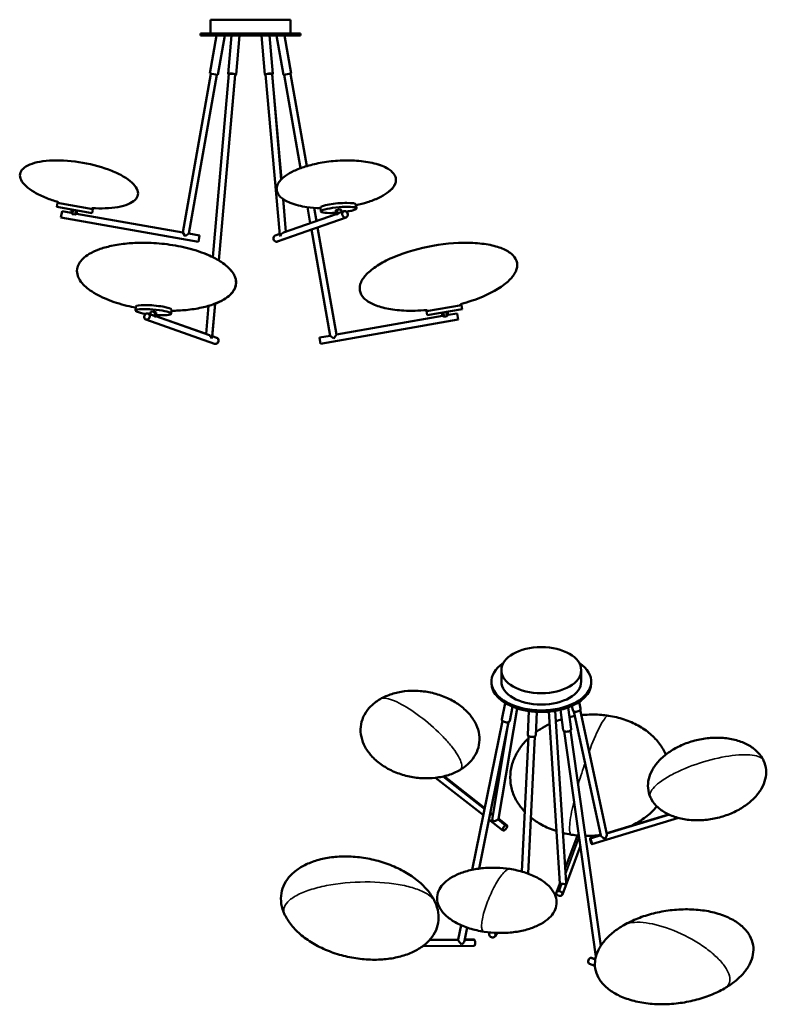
# Model space of a CAD drawing. Header units: millimetres. Extents: x 224 to 3810, y 116 to 2729.
# Tile 2 of 2: x 1938 to 3810, y 262 to 2729. Entities that reach past the tile are written whole.
import ezdxf

# ---------------------------------------------------------------- set-up
doc = ezdxf.new("R2010")
doc.units = ezdxf.units.MM
doc.header["$LTSCALE"] = 10
doc.layers.add('Visibile (ISO)', color=7, linetype='Continuous', lineweight=50)
doc.layers.add('Visibile sottile (ISO)', color=7, linetype='Continuous', lineweight=35)

msp = doc.modelspace()

# ---------------------------------------------------------------- linework, layer by layer
at = {"layer": 'Visibile (ISO)'}
for p, q in [((2616.934, 2728.941), (2416.934, 2728.941)), ((2416.934, 2693.941), (2416.934, 2728.941)), ((2616.934, 2693.941), (2616.934, 2728.941)), ((2641.934, 2693.941), (2391.934, 2693.941)), ((2391.934, 2693.941), (2391.934, 2688.941)), ((2641.934, 2693.941), (2641.934, 2688.941)), ((2391.934, 2688.941), (2641.934, 2688.941)), ((2431.879, 2688.941), (2415.127, 2593.933)), ((2452.188, 2688.941), (2434.823, 2590.46)), ((2469.258, 2688.941), (2460.806, 2593.075)), ((2489.336, 2688.941), (2480.729, 2591.319)), ((2489.509, 2688.941), (2480.902, 2591.319)), ((2544.258, 2688.941), (2552.865, 2591.319)), ((2564.336, 2688.941), (2572.788, 2593.075)), ((2564.509, 2688.941), (2572.961, 2593.075)), ((2581.879, 2688.941), (2599.244, 2590.46)), ((2602.188, 2688.941), (2618.94, 2593.933)), ((2417.097, 2593.586), (2346.943, 2195.724)), ((2432.854, 2590.808), (2362.7, 2192.945)), ((2415.127, 2593.933), (2434.823, 2590.46)), ((2462.799, 2592.899), (2422.332, 2133.904)), ((2478.737, 2591.494), (2437.657, 2125.538)), ((2554.857, 2591.494), (2590.278, 2189.738)), ((2570.796, 2592.899), (2594.073, 2328.87)), ((2571.048, 2592.001), (2594.232, 2329.031)), ((2599.244, 2590.46), (2618.94, 2593.933)), ((2601.214, 2590.808), (2642.46, 2356.891)), ((2616.971, 2593.586), (2657.806, 2362.001)), ((2478.831, 2590.595), (2437.821, 2125.438)), ((2035.509, 2269.423), (2035.747, 2270.774)), ((2598.414, 2279.633), (2605.662, 2197.43)), ((2598.599, 2279.503), (2605.829, 2197.489)), ((2033.293, 2269.814), (2031.557, 2259.966)), ((2031.557, 2259.966), (2119.697, 2244.424)), ((2121.434, 2254.272), (2033.293, 2269.814)), ((2044.607, 2249.034), (2041.828, 2233.277)), ((2067.257, 2245.04), (2044.607, 2249.034)), ((2068.733, 2253.411), (2067.257, 2245.04)), ((2072.076, 2252.821), (2070.13, 2241.783)), ((2077.231, 2240.531), (2079.178, 2251.569)), ((2082.521, 2250.98), (2081.045, 2242.609)), ((2119.218, 2254.663), (2119.456, 2256.014)), ((2121.434, 2254.272), (2119.697, 2244.424)), ((2659.702, 2259.103), (2666.777, 2218.982)), ((2676.279, 2257.234), (2682.072, 2224.377)), ((2692.055, 2258.113), (2692.923, 2248.265)), ((2734.08, 2252.821), (2730.529, 2251.569)), ((2730.529, 2251.569), (2731.502, 2240.531)), ((2735.053, 2241.783), (2734.08, 2252.821)), ((2739.527, 2244.638), (2751.045, 2248.7)), ((2744.472, 2252.821), (2745.023, 2246.576)), ((2781.209, 2265.973), (2782.078, 2256.125)), ((2781.542, 2264.169), (2782.251, 2256.125)), ((2041.828, 2233.277), (2386.511, 2172.5)), ((2070.13, 2241.783), (2077.231, 2240.531)), ((2346.943, 2195.724), (2081.045, 2242.609)), ((2584.024, 2172.834), (2756.366, 2233.611)), ((2599.71, 2195.331), (2731.393, 2241.77)), ((2684.899, 2208.347), (2756.539, 2233.611)), ((2731.502, 2240.531), (2735.053, 2241.783)), ((2584.198, 2172.834), (2669.603, 2202.952)), ((2669.593, 2203.01), (2716.516, 1936.895)), ((2684.889, 2208.404), (2732.273, 1939.674)), ((2346.943, 2195.724), (2353.432, 2186.456)), ((2353.432, 2186.456), (2362.7, 2192.945)), ((2389.29, 2188.257), (2362.7, 2192.945)), ((2389.29, 2188.257), (2386.511, 2172.5)), ((2578.703, 2187.923), (2590.084, 2191.936)), ((2229.811, 2009.923), (2228.942, 2000.075)), ((2318.965, 2002.063), (2318.097, 1992.215)), ((2318.921, 1999.602), (2318.27, 1992.215)), ((2411.562, 2011.747), (2405.359, 1941.38)), ((2428.114, 2017.303), (2420.742, 1933.688)), ((2428.294, 2017.372), (2421.109, 1935.886)), ((3045.923, 2013.764), (2957.782, 1998.222)), ((2959.519, 1988.374), (3047.659, 2003.916)), ((2959.998, 1998.613), (2959.667, 2000.49)), ((3043.707, 2013.373), (3043.376, 2015.25)), ((3045.923, 2013.764), (3047.659, 2003.916)), ((2426.996, 1916.784), (2254.654, 1977.561)), ((2271.493, 1988.588), (2259.975, 1992.65)), ((2265.997, 1990.526), (2266.548, 1996.771)), ((2276.94, 1996.771), (2275.967, 1985.733)), ((2275.967, 1985.733), (2279.518, 1984.481)), ((2280.491, 1995.519), (2276.94, 1996.771)), ((2279.518, 1984.481), (2280.491, 1995.519)), ((2411.31, 1939.281), (2279.627, 1985.72)), ((2405.364, 1941.439), (2279.632, 1985.779)), ((2280.081, 1988.898), (2279.8, 1985.72)), ((3037.388, 1977.227), (2692.705, 1916.45)), ((2732.273, 1939.674), (2998.171, 1986.559)), ((2957.782, 1998.222), (2959.519, 1988.374)), ((2996.695, 1994.93), (2998.171, 1986.559)), ((3000.038, 1995.519), (3001.985, 1984.481)), ((3001.985, 1984.481), (3009.086, 1985.733)), ((3009.086, 1985.733), (3007.14, 1996.771)), ((3010.483, 1997.361), (3011.959, 1988.99)), ((3011.959, 1988.99), (3034.609, 1992.984)), ((3037.388, 1977.227), (3034.609, 1992.984)), ((2432.317, 1931.873), (2420.936, 1935.886)), ((2432.49, 1931.873), (2420.941, 1935.946)), ((2689.926, 1932.207), (2716.516, 1936.895)), ((2692.705, 1916.45), (2689.926, 1932.207)), ((2716.516, 1936.895), (2725.784, 1930.406)), ((2725.784, 1930.406), (2732.273, 1939.674)), ((3145.775, 1070.333), (3145.775, 1098.911)), ((3345.775, 1070.333), (3345.775, 1098.911)), ((3120.775, 1070.333), (3120.775, 1066.251)), ((3370.775, 1070.333), (3370.775, 1066.251)), ((3155.211, 1016.508), (3146.929, 975.525)), ((3340.875, 1019.414), (3344.402, 1003.052)), ((3185.291, 1003.093), (3138.886, 725.997)), ((3173.748, 1007.268), (3166.533, 971.563)), ((3214.875, 996.322), (3211.89, 936.489)), ((3234.802, 994.361), (3231.866, 935.493)), ((3264.488, 994.895), (3291.835, 564.545)), ((3280.392, 996.905), (3307.803, 565.56)), ((3293.754, 999.61), (3300.968, 948.205)), ((3313.13, 1005.455), (3320.773, 950.985)), ((3322.592, 1009.317), (3324.851, 998.838)), ((3327.571, 995.709), (3394.582, 684.832)), ((3343.212, 999.08), (3410.223, 688.203)), ((3148.257, 972), (3072.825, 598.712)), ((3163.94, 968.831), (3089.735, 601.615)), ((3160.376, 951.193), (3123.106, 728.64)), ((3303.339, 945.7), (3382.556, 381.199)), ((3319.183, 947.924), (3394.905, 408.329)), ((3213.759, 933.803), (3196.815, 594.142)), ((3229.739, 933.006), (3212.579, 589.015)), ((3100.529, 735.81), (2980.942, 829.202)), ((3104.072, 753.344), (3002.047, 833.021)), ((3124.563, 737.342), (3118.171, 742.334)), ((3149.682, 697.424), (3114.627, 724.8)), ((3159.53, 710.035), (3138.909, 726.138)), ((3372.763, 662.582), (3589.659, 728.464)), ((3409.721, 690.53), (3564.559, 737.562)), ((3305.511, 601.622), (3336.174, 684.748)), ((3368.113, 677.891), (3394.359, 685.864)), ((3298.511, 536.412), (3343.615, 658.689)), ((3283.5, 541.95), (3291.835, 564.547)), ((3044.76, 459.832), (3037.424, 423.526)), ((3059.884, 453.896), (3053.107, 420.357)), ((3037.463, 423.72), (2966.514, 423.319)), ((3077.264, 423.945), (3053.805, 423.812)), ((3116.879, 441.654), (3116.29, 440.712)), ((3135.005, 440.459), (3129.854, 432.226)), ((3077.355, 407.945), (2948.766, 407.218)), ((3371.812, 378.209), (3381.133, 374.725)), ((3366.21, 363.221), (3380.189, 357.997))]:
    msp.add_line(p, q, dxfattribs=at)
for centre, start, end in [((2034.763, 2270.948), 350, 73.680437), ((2120.441, 2255.84), 86.319561, 170), ((2958.682, 2000.316), 10, 94.961706), ((3044.361, 2015.424), 105.038258, 190)]:
    msp.add_arc(centre, 1, start, end, dxfattribs=at)
for centre, major_axis, ratio, start_param, end_param in [((2470.768, 2592.197), (9.961, -0.878), 0.15038373, 5.6396842, 10.06827907), ((2470.768, 2592.197), (-7.969, 0.703), 0.15038373, 3.14159263, 6.2831853), ((2470.941, 2592.197), (9.961, -0.878), 0.15038373, 5.61145568, 6.28318531), ((2562.826, 2592.197), (9.961, 0.878), 0.15038373, 5.6396842, 10.06827907), ((2562.826, 2592.197), (-7.969, -0.703), 0.15038373, 3.14159266, 6.28318531), ((2563, 2592.197), (9.961, 0.878), 0.15038373, 5.61145567, 6.28318531), ((2736.632, 2262.043), (-44.577, -3.93), 0.15038373, 3.14159265, 6.28318531), ((2737.5, 2252.195), (44.577, 3.93), 0.15038373, 5.14862133, 10.83851398), ((2737.5, 2252.195), (6.973, 0.615), 0.15038373, 0.01084659, 2.07024019), ((2753.705, 2241.155), (-2.661, 7.545), 0.85286853, 5.99102456, 9.13261722), ((2753.705, 2241.155), (2.661, -7.545), 0.85286853, 5.99102456, 9.13261722), ((2753.878, 2241.155), (2.661, -7.545), 0.85286853, 0, 2.27748048), ((2737.674, 2252.195), (-44.577, -3.93), 0.15038373, 2.00352425, 2.61133972), ((2737.674, 2252.195), (44.577, 3.93), 0.15038373, 5.75293237, 6.28318531), ((2737.674, 2252.195), (-44.577, -3.93), 0.15038373, 1.03830875, 1.4098312), ((2581.364, 2180.378), (-2.661, 7.545), 0.85286853, 0, 2.84943191), ((2581.364, 2180.378), (2.661, -7.545), 0.85286853, 5.99102456, 6.28318531), ((2581.537, 2180.378), (2.661, -7.545), 0.85286853, 5.97852424, 5.99102456), ((2581.537, 2180.378), (2.661, -7.545), 0.85286853, 5.99102456, 6.40326203), ((2598.598, 2186.456), (-7.925, 5.101), 0.50613835, 0.37419133, 0.90444426), ((2598.598, 2186.456), (-5.553, -8.626), 0.61008544, 3.80794472, 5.0865803), ((2273.52, 1996.145), (44.577, -3.93), 0.15038373, 4.86944929, 10.55934194), ((2274.388, 2005.993), (-44.577, 3.93), 0.15038373, 3.14159263, 6.28318531), ((2257.315, 1985.105), (2.661, 7.545), 0.85286853, 0.29216074, 3.4337534), ((2257.315, 1985.105), (-2.661, -7.545), 0.85286853, 0.29216074, 3.4337534), ((2273.52, 1996.145), (-6.973, 0.615), 0.15038373, 4.21294511, 6.27233871), ((2273.693, 1996.145), (44.577, -3.93), 0.15038373, 5.24040727, 6.28318531), ((2412.422, 1930.406), (5.553, -8.626), 0.61008544, 1.196605, 2.47524058), ((2412.422, 1930.406), (-7.925, -5.101), 0.50613835, 2.2371484, 2.76740133), ((2429.656, 1924.328), (-2.661, -7.545), 0.85286853, 0.29216074, 3.14159265), ((2429.829, 1924.328), (2.661, 7.545), 0.85286853, 3.4337534, 6.40326204), ((2429.656, 1924.328), (-2.661, -7.545), 0.85286853, 0, 0.29216074), ((2429.829, 1924.328), (-2.661, -7.545), 0.85286853, 0.27966042, 0.29216074), ((3245.775, 1070.333), (-125, 0), 0.57735027, 5.57222921, 10.13573406), ((3245.775, 1066.251), (125, 0), 0.57735027, 3.14159265, 6.28318531), ((3245.775, 1070.333), (100, 0), 0.57735027, 3.14159267, 6.28318531), ((3334.626, 1000.945), (9.775, 2.107), 0.6052752, 3.14159264, 6.28318531), ((3156.731, 973.544), (9.802, -1.981), 0.53188284, 3.14159265, 6.28318531), ((3310.87, 949.595), (9.903, 1.39), 0.4683232, 3.14159265, 6.28318531), ((3221.878, 935.991), (9.988, -0.498), 0.43162702, 3.14159265, 6.28318531), ((3130.233, 722.763), (4.07, -10.465), 0.57721501, 3.91168617, 4.80097388), ((3130.233, 722.763), (8.643, 3.361), 0.14923293, 3.94229546, 5.51309179), ((3130.233, 722.763), (8.643, 3.361), 0.14923293, 5.51309179, 6.19460041), ((3154.606, 703.729), (-4.924, -6.305), 0.4683232, 4.00027107, 7.14186372), ((3154.606, 703.729), (4.924, 6.305), 0.4683232, 4.00027107, 7.14186372), ((3370.438, 670.237), (-2.325, 7.655), 0.10785854, 5.62860426, 8.77019691), ((3370.438, 670.237), (2.325, -7.655), 0.10785854, 5.62860426, 8.77019691), ((3403.732, 680.35), (9.059, -5.33), 0.28817565, 3.40092518, 3.53684117), ((3403.732, 680.35), (9.059, -5.33), 0.28817565, 3.53684117, 5.1076375), ((3403.732, 680.35), (-5.528, -9.395), 0.38409565, 1.3114638, 2.74634413), ((3291.005, 539.181), (-7.506, 2.769), 0.67643757, 5.00341085, 8.14500348), ((3291.005, 539.181), (7.506, -2.769), 0.67643757, 5.00341083, 8.14500348), ((3299.926, 563.366), (8.091, -1.181), 0.02784877, 3.1474825, 4.41547729), ((3299.926, 563.366), (8.091, -1.181), 0.02784877, 4.41547729, 5.98627362), ((3299.926, 563.366), (-1.634, -11.193), 0.69126433, 1.56490648, 1.86770802), ((3044.016, 415.757), (6.513, -7.915), 0.13616095, 3.25190058, 3.62462237), ((3044.016, 415.757), (6.513, -7.915), 0.13616095, 3.62462237, 5.1954187), ((3044.016, 415.757), (-8.67, -7.134), 0.4266183, 1.4604884, 2.65856293), ((3077.309, 415.945), (-0.045, 8), 0.30837019, 5.68984766, 6.28318531), ((3077.309, 415.945), (0.045, -8), 0.30837019, 0, 2.54825501), ((3123.072, 436.469), (-6.782, 4.243), 0.87694921, 6.11611849, 8.3092752), ((3123.072, 436.469), (6.782, -4.243), 0.87694921, 5.16768254, 7.5263076), ((3369.011, 370.715), (-2.801, -7.494), 0.66883484, 3.82310127, 6.28318531), ((3369.011, 370.715), (2.801, 7.494), 0.66883484, 0, 0.68150862)]:
    msp.add_ellipse(centre, major_axis=major_axis, ratio=ratio, start_param=start_param, end_param=end_param, dxfattribs=at)
msp.add_ellipse((3245.775, 1098.911), major_axis=(-100, 0), ratio=0.57735027, dxfattribs=at)
for points, knots in [([(2035.044, 2271.907), (2024.411, 2275.021), (2014.23, 2278.52), (2004.782, 2282.323), (1994.032, 2286.652), (1984.231, 2291.375), (1975.706, 2296.326), (1967.181, 2301.276), (1959.932, 2306.453), (1954.209, 2311.683), (1948.485, 2316.913), (1944.286, 2322.195), (1941.755, 2327.349), (1939.223, 2332.502), (1938.36, 2337.528), (1939.193, 2342.255), (1940.026, 2346.981), (1942.557, 2351.409), (1946.698, 2355.386), (1950.84, 2359.363), (1956.592, 2362.891), (1963.759, 2365.847), (1970.927, 2368.804), (1979.509, 2371.19), (1989.213, 2372.926), (1998.917, 2374.662), (2009.742, 2375.748), (2021.325, 2376.139), (2044.49, 2376.92), (2070.683, 2374.918), (2096.465, 2370.372)], [0, 0, 0, 0, 0.08078193, 0.08078193, 0.08078193, 0.17270374, 0.17270374, 0.17270374, 0.26462555, 0.26462555, 0.26462555, 0.35654735, 0.35654735, 0.35654735, 0.44846916, 0.44846916, 0.44846916, 0.54039097, 0.54039097, 0.54039097, 0.63231277, 0.63231277, 0.63231277, 0.72423458, 0.72423458, 0.72423458, 0.81615639, 0.81615639, 0.81615639, 1, 1, 1, 1]), ([(2096.465, 2370.372), (2122.247, 2365.826), (2147.545, 2358.749), (2169.046, 2350.092), (2179.796, 2345.763), (2189.597, 2341.04), (2198.122, 2336.09), (2206.647, 2331.139), (2213.896, 2325.962), (2219.62, 2320.732), (2225.344, 2315.503), (2229.542, 2310.221), (2232.074, 2305.067), (2234.605, 2299.913), (2235.469, 2294.887), (2234.635, 2290.16), (2233.802, 2285.434), (2231.271, 2281.007), (2227.13, 2277.029), (2222.989, 2273.052), (2217.236, 2269.524), (2210.069, 2266.568), (2202.902, 2263.611), (2194.319, 2261.226), (2184.615, 2259.489), (2174.912, 2257.753), (2164.086, 2256.667), (2152.504, 2256.276), (2142.325, 2255.933), (2131.561, 2256.127), (2120.505, 2256.838)], [1, 1, 1, 1, 1.18384361, 1.18384361, 1.18384361, 1.27576542, 1.27576542, 1.27576542, 1.36768723, 1.36768723, 1.36768723, 1.45960903, 1.45960903, 1.45960903, 1.55153084, 1.55153084, 1.55153084, 1.64345265, 1.64345265, 1.64345265, 1.73537445, 1.73537445, 1.73537445, 1.82729626, 1.82729626, 1.82729626, 1.91921807, 1.91921807, 1.91921807, 2, 2, 2, 2]), ([(2692.214, 2256.307), (2680.763, 2256.692), (2669.368, 2257.657), (2643.786, 2261.474), (2629.497, 2264.802), (2611.485, 2272.066), (2606.56, 2274.451), (2598.539, 2279.399), (2595.252, 2281.828), (2590.174, 2286.636), (2588.197, 2288.934), (2585.407, 2293.246), (2584.421, 2295.207), (2582.501, 2300.645), (2582.088, 2304.301), (2582.902, 2311.107), (2583.957, 2314.334), (2587.225, 2320.764), (2589.575, 2323.995), (2595.825, 2330.883), (2600.011, 2334.441), (2610.905, 2342.246), (2618.044, 2346.253), (2634.54, 2354.085), (2644.153, 2357.722), (2666.036, 2364.629), (2678.496, 2367.645), (2705.662, 2372.701), (2720.501, 2374.532), (2743.436, 2376.032), (2751.561, 2376.304), (2759.66, 2376.304)], [1.18789407, 1.18789407, 1.18789407, 1.18789407, 4.63836029, 4.63836029, 9.09416498, 9.09416498, 10.86835347, 10.86835347, 12.25346605, 12.25346605, 13.34336591, 13.34336591, 14.16807739, 14.16807739, 15.56708104, 15.56708104, 16.82287853, 16.82287853, 18.22027901, 18.22027901, 20.02827873, 20.02827873, 22.59323065, 22.59323065, 25.73194751, 25.73194751, 29.58987084, 29.58987084, 34.04983881, 34.04983881, 36.48639756, 36.48639756, 36.48639756, 36.48639756]), ([(2759.66, 2376.304), (2775.077, 2376.304), (2790.503, 2375.332), (2819.928, 2370.942), (2834.217, 2367.613), (2852.229, 2360.349), (2857.153, 2357.964), (2865.175, 2353.016), (2868.462, 2350.587), (2873.54, 2345.78), (2875.517, 2343.481), (2878.307, 2339.169), (2879.293, 2337.209), (2881.213, 2331.771), (2881.626, 2328.114), (2880.812, 2321.308), (2879.756, 2318.081), (2876.488, 2311.652), (2874.139, 2308.42), (2867.889, 2301.532), (2863.703, 2297.974), (2852.809, 2290.169), (2845.67, 2286.162), (2829.173, 2278.33), (2819.561, 2274.693), (2800.479, 2268.67), (2790.982, 2266.214), (2781.368, 2264.169)], [0, 0, 0, 0, 4.63836031, 4.63836031, 9.09416502, 9.09416502, 10.86835352, 10.86835352, 12.25346613, 12.25346613, 13.34336602, 13.34336602, 14.16807752, 14.16807752, 15.56708118, 15.56708118, 16.82287867, 16.82287867, 18.22027914, 18.22027914, 20.02827884, 20.02827884, 22.59323074, 22.59323074, 25.73194757, 25.73194757, 28.69411489, 28.69411489, 28.69411489, 28.69411489]), ([(2759.833, 2376.304), (2775.251, 2376.304), (2790.676, 2375.332), (2820.101, 2370.942), (2834.39, 2367.613), (2852.402, 2360.349), (2857.327, 2357.964), (2865.348, 2353.016), (2868.635, 2350.587), (2873.713, 2345.78), (2875.69, 2343.481), (2878.48, 2339.169), (2879.466, 2337.209), (2881.386, 2331.771), (2881.799, 2328.114), (2880.985, 2321.308), (2879.93, 2318.081), (2876.662, 2311.652), (2874.312, 2308.42), (2868.062, 2301.532), (2863.876, 2297.974), (2852.982, 2290.169), (2845.843, 2286.162), (2829.347, 2278.33), (2819.734, 2274.693), (2800.598, 2268.653), (2791.044, 2266.185), (2781.372, 2264.133)], [0, 0, 0, 0, 4.63836031, 4.63836031, 9.09416502, 9.09416502, 10.86835352, 10.86835352, 12.25346613, 12.25346613, 13.34336602, 13.34336602, 14.16807752, 14.16807752, 15.56708118, 15.56708118, 16.82287867, 16.82287867, 18.22027914, 18.22027914, 20.02827884, 20.02827884, 22.59323074, 22.59323074, 25.73194757, 25.73194757, 28.71157551, 28.71157551, 28.71157551, 28.71157551]), ([(2070.13, 2241.783), (2069.7, 2242.199), (2069.314, 2242.619), (2068.487, 2243.546), (2068.039, 2244.082), (2067.424, 2244.831), (2067.257, 2245.04), (2067.257, 2245.04)], [0.405955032, 0.405955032, 0.405955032, 0.405955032, 0.598088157, 0.598088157, 0.87989782, 0.87989782, 1.161707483, 1.161707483, 1.161707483, 1.161707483]), ([(2081.045, 2242.609), (2081.045, 2242.609), (2080.817, 2242.47), (2079.983, 2241.976), (2079.379, 2241.625), (2078.284, 2241.038), (2077.777, 2240.774), (2077.231, 2240.531)], [3.485122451, 3.485122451, 3.485122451, 3.485122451, 3.766932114, 3.766932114, 4.048741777, 4.048741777, 4.240874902, 4.240874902, 4.240874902, 4.240874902]), ([(2739.527, 2244.638), (2739.37, 2244.582), (2739.213, 2244.522), (2738.16, 2244.082), (2737.287, 2243.546), (2736.028, 2242.619), (2735.527, 2242.199), (2735.053, 2241.783)], [1.394308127, 1.394308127, 1.394308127, 1.394308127, 1.443517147, 1.443517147, 1.72532681, 1.72532681, 1.917459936, 1.917459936, 1.917459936, 1.917459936]), ([(2229.594, 2007.46), (2222.007, 2008.868), (2214.47, 2010.469), (2189.754, 2016.437), (2172.756, 2021.707), (2141.772, 2034.426), (2127.425, 2041.736), (2104.847, 2057.796), (2095.674, 2066.234), (2087.297, 2079.287), (2085.458, 2082.939), (2082.176, 2092.435), (2081.485, 2098.57), (2083.042, 2109.07), (2084.726, 2113.674), (2089.634, 2122.21), (2092.912, 2126.214), (2101.363, 2134.344), (2106.86, 2138.333), (2120.077, 2146.199), (2128.117, 2149.863), (2146.482, 2156.714), (2157.013, 2159.672), (2180.719, 2164.875), (2194.065, 2166.853), (2220.664, 2169.384), (2233.992, 2169.966), (2247.326, 2169.966)], [8.62060661, 8.62060661, 8.62060661, 8.62060661, 10.937696, 10.937696, 16.2967431, 16.2967431, 21.21034543, 21.21034543, 25.13933719, 25.13933719, 26.56196331, 26.56196331, 28.73862468, 28.73862468, 30.48128669, 30.48128669, 32.26011878, 32.26011878, 34.47927914, 34.47927914, 37.26517121, 37.26517121, 40.62930484, 40.62930484, 44.71160177, 44.71160177, 48.71981719, 48.71981719, 48.71981719, 48.71981719]), ([(2247.326, 2169.966), (2265.224, 2169.966), (2283.21, 2168.918), (2319.427, 2164.777), (2337.763, 2161.606), (2372.913, 2153.119), (2389.911, 2147.849), (2420.896, 2135.13), (2435.242, 2127.819), (2457.821, 2111.759), (2466.993, 2103.322), (2475.37, 2090.269), (2477.209, 2086.617), (2480.491, 2077.121), (2481.183, 2070.985), (2479.625, 2060.486), (2477.942, 2055.882), (2473.033, 2047.345), (2469.755, 2043.342), (2461.304, 2035.211), (2455.808, 2031.222), (2442.591, 2023.357), (2434.55, 2019.692), (2416.186, 2012.842), (2405.655, 2009.884), (2381.949, 2004.68), (2368.602, 2002.703), (2343.126, 2000.278), (2330.944, 1999.693), (2318.748, 1999.602)], [0, 0, 0, 0, 5.37979617, 5.37979617, 10.93769597, 10.93769597, 16.29674309, 16.29674309, 21.21034543, 21.21034543, 25.13933723, 25.13933723, 26.56196336, 26.56196336, 28.73862476, 28.73862476, 30.48128678, 30.48128678, 32.26011886, 32.26011886, 34.4792792, 34.4792792, 37.26517125, 37.26517125, 40.62930486, 40.62930486, 44.71160178, 44.71160178, 48.37842417, 48.37842417, 48.37842417, 48.37842417]), ([(2247.5, 2169.966), (2265.397, 2169.966), (2283.383, 2168.918), (2319.6, 2164.777), (2337.936, 2161.606), (2373.086, 2153.119), (2390.084, 2147.849), (2411.698, 2138.976), (2417.084, 2136.573), (2422.339, 2133.985)], [0, 0, 0, 0, 5.37979617, 5.37979617, 10.93769597, 10.93769597, 16.29674309, 16.29674309, 18.10354289, 18.10354289, 18.10354289, 18.10354289]), ([(2974.242, 2162.578), (2939.866, 2156.516), (2906.181, 2146.818), (2877.6, 2134.79), (2863.309, 2128.775), (2850.293, 2122.178), (2838.988, 2115.233), (2827.682, 2108.288), (2818.085, 2100.996), (2810.528, 2093.601), (2802.97, 2086.206), (2797.452, 2078.71), (2794.16, 2071.368), (2790.868, 2064.025), (2789.802, 2056.837), (2790.999, 2050.048), (2792.196, 2043.259), (2795.656, 2036.869), (2801.261, 2031.096), (2806.866, 2025.322), (2814.615, 2020.165), (2824.246, 2015.801), (2833.877, 2011.437), (2845.389, 2007.867), (2858.388, 2005.207), (2871.387, 2002.548), (2885.874, 2000.8), (2901.36, 2000.036), (2919.386, 1999.147), (2938.767, 1999.591), (2958.596, 2001.313)], [1, 1, 1, 1, 1.179147, 1.179147, 1.179147, 1.26872049, 1.26872049, 1.26872049, 1.35829399, 1.35829399, 1.35829399, 1.44786749, 1.44786749, 1.44786749, 1.53744099, 1.53744099, 1.53744099, 1.62701449, 1.62701449, 1.62701449, 1.71658799, 1.71658799, 1.71658799, 1.80616148, 1.80616148, 1.80616148, 1.89573498, 1.89573498, 1.89573498, 2, 2, 2, 2]), ([(3044.101, 2016.39), (3063.323, 2021.554), (3081.687, 2027.765), (3098.322, 2034.766), (3112.613, 2040.78), (3125.628, 2047.378), (3136.934, 2054.323), (3148.24, 2061.268), (3157.836, 2068.56), (3165.393, 2075.955), (3172.951, 2083.349), (3178.469, 2090.846), (3181.761, 2098.188), (3185.054, 2105.53), (3186.119, 2112.718), (3184.922, 2119.507), (3183.725, 2126.297), (3180.265, 2132.687), (3174.66, 2138.46), (3169.056, 2144.234), (3161.306, 2149.391), (3151.675, 2153.754), (3142.044, 2158.118), (3130.533, 2161.689), (3117.533, 2164.348), (3104.534, 2167.007), (3090.047, 2168.755), (3074.561, 2169.519), (3043.589, 2171.047), (3008.619, 2168.639), (2974.242, 2162.578)], [0, 0, 0, 0, 0.10426502, 0.10426502, 0.10426502, 0.19383852, 0.19383852, 0.19383852, 0.28341201, 0.28341201, 0.28341201, 0.37298551, 0.37298551, 0.37298551, 0.46255901, 0.46255901, 0.46255901, 0.55213251, 0.55213251, 0.55213251, 0.64170601, 0.64170601, 0.64170601, 0.73127951, 0.73127951, 0.73127951, 0.820853, 0.820853, 0.820853, 1, 1, 1, 1]), ([(2437.83, 2125.538), (2441.313, 2123.428), (2444.698, 2121.216), (2457.994, 2111.759), (2467.166, 2103.322), (2475.543, 2090.269), (2477.382, 2086.617), (2480.664, 2077.121), (2481.356, 2070.985), (2479.798, 2060.486), (2478.115, 2055.882), (2473.207, 2047.345), (2469.928, 2043.342), (2461.477, 2035.211), (2455.981, 2031.222), (2443.321, 2023.688), (2435.936, 2020.251), (2428.287, 2017.303)], [19.93231776, 19.93231776, 19.93231776, 19.93231776, 21.21034543, 21.21034543, 25.13933723, 25.13933723, 26.56196336, 26.56196336, 28.73862476, 28.73862476, 30.48128678, 30.48128678, 32.26011886, 32.26011886, 34.47927919, 34.47927919, 37.05442532, 37.05442532, 37.05442532, 37.05442532]), ([(2411.558, 2011.695), (2406.154, 2010.128), (2400.66, 2008.749), (2382.122, 2004.68), (2368.776, 2002.703), (2343.242, 2000.273), (2331.002, 1999.688), (2318.748, 1999.601)], [38.8885039, 38.8885039, 38.8885039, 38.8885039, 40.62930486, 40.62930486, 44.71160178, 44.71160178, 48.39579288, 48.39579288, 48.39579288, 48.39579288]), ([(2275.967, 1985.733), (2275.493, 1986.149), (2274.992, 1986.569), (2273.733, 1987.496), (2272.86, 1988.032), (2271.807, 1988.472), (2271.65, 1988.532), (2271.493, 1988.587)], [0.405955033, 0.405955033, 0.405955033, 0.405955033, 0.598088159, 0.598088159, 0.879897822, 0.879897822, 0.929106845, 0.929106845, 0.929106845, 0.929106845]), ([(3001.985, 1984.481), (3001.439, 1984.724), (3000.932, 1984.988), (2999.837, 1985.575), (2999.233, 1985.926), (2998.399, 1986.419), (2998.171, 1986.559), (2998.171, 1986.559)], [2.729370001, 2.729370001, 2.729370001, 2.729370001, 2.921503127, 2.921503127, 3.20331279, 3.20331279, 3.485122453, 3.485122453, 3.485122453, 3.485122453]), ([(3011.959, 1988.99), (3011.959, 1988.99), (3011.792, 1988.781), (3011.177, 1988.032), (3010.729, 1987.496), (3009.902, 1986.569), (3009.516, 1986.149), (3009.086, 1985.733)], [1.161707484, 1.161707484, 1.161707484, 1.161707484, 1.443517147, 1.443517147, 1.725326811, 1.725326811, 1.917459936, 1.917459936, 1.917459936, 1.917459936]), ([(2842.284, 1026.552), (2851.004, 1031.586), (2860.645, 1035.777), (2880.986, 1042.235), (2891.821, 1044.536), (2914.174, 1047.194), (2925.842, 1047.526), (2949.245, 1046.175), (2961.125, 1044.453), (2984.263, 1039.04), (2995.662, 1035.301), (3017.131, 1026.042), (3027.343, 1020.468), (3045.778, 1007.88), (3054.148, 1000.801), (3068.377, 985.681), (3074.385, 977.553), (3083.608, 960.847), (3086.943, 952.161), (3090.719, 934.91), (3091.248, 926.219), (3089.549, 909.444), (3087.346, 901.225), (3080.44, 885.756), (3075.695, 878.393), (3064.044, 864.958), (3057.04, 858.801), (3046.654, 851.713), (3044.002, 850.048), (3041.268, 848.47)], [0, 0, 0, 0, 3.41225657, 3.41225657, 6.84061377, 6.84061377, 10.34343772, 10.34343772, 13.901091, 13.901091, 17.48212266, 17.48212266, 21.04979514, 21.04979514, 24.5689225, 24.5689225, 28.01381937, 28.01381937, 31.38506405, 31.38506405, 34.68445229, 34.68445229, 37.93981352, 37.93981352, 41.18773875, 41.18773875, 44.4625377, 44.4625377, 45.53249836, 45.53249836, 45.53249836, 45.53249836]), ([(3041.268, 848.47), (3032.549, 843.435), (3022.908, 839.244), (3002.566, 832.786), (2991.731, 830.485), (2969.378, 827.827), (2957.71, 827.495), (2934.307, 828.846), (2922.427, 830.568), (2899.29, 835.982), (2887.89, 839.72), (2866.421, 848.979), (2856.209, 854.553), (2837.774, 867.141), (2829.404, 874.22), (2815.176, 889.34), (2809.167, 897.468), (2799.944, 914.174), (2796.61, 922.861), (2792.833, 940.111), (2792.305, 948.802), (2794.004, 965.577), (2796.207, 973.796), (2803.112, 989.266), (2807.857, 996.629), (2819.508, 1010.064), (2826.513, 1016.221), (2836.898, 1023.308), (2839.55, 1024.973), (2842.284, 1026.552)], [0, 0, 0, 0, 3.41225656, 3.41225656, 6.84061375, 6.84061375, 10.34343769, 10.34343769, 13.90109097, 13.90109097, 17.48212263, 17.48212263, 21.04979511, 21.04979511, 24.56892248, 24.56892248, 28.01381936, 28.01381936, 31.38506405, 31.38506405, 34.6844523, 34.6844523, 37.93981352, 37.93981352, 41.18773875, 41.18773875, 44.4625377, 44.4625377, 45.53249913, 45.53249913, 45.53249913, 45.53249913]), ([(3346.017, 986.065), (3349.145, 986.41), (3352.277, 986.699), (3369.108, 987.945), (3382.954, 987.884), (3402.479, 986.248), (3408.369, 985.548), (3414.199, 984.646)], [54.03051997, 54.03051997, 54.03051997, 54.03051997, 54.97332267, 54.97332267, 59.09351135, 59.09351135, 60.8851522, 60.8851522, 60.8851522, 60.8851522]), ([(3232.272, 943.64), (3235.884, 946.271), (3239.609, 948.798), (3250.741, 955.826), (3258.455, 960.055), (3266.461, 963.851)], [41.44726879, 41.44726879, 41.44726879, 41.44726879, 42.88453979, 42.88453979, 45.63290932, 45.63290932, 45.63290932, 45.63290932]), ([(3414.199, 984.646), (3427.579, 982.576), (3440.736, 979.421), (3465.7, 971.108), (3477.641, 965.926), (3499.607, 953.822), (3509.769, 946.865), (3527.758, 931.552), (3535.716, 923.142), (3548.705, 905.734), (3553.949, 896.715), (3557.959, 887.377)], [0, 0, 0, 0, 4.11170971, 4.11170971, 8.18630669, 8.18630669, 12.19832252, 12.19832252, 16.14026107, 16.14026107, 19.84146285, 19.84146285, 19.84146285, 19.84146285]), ([(3204.284, 743.876), (3200.275, 748.107), (3196.55, 752.518), (3186.57, 765.894), (3181.134, 775.358), (3173.049, 794.8), (3170.314, 804.875), (3167.621, 825.103), (3167.622, 835.368), (3170.294, 855.605), (3172.974, 865.685), (3180.822, 885.178), (3186.043, 894.692), (3198.408, 912.262), (3205.523, 920.446), (3213.47, 928.006)], [14.13941858, 14.13941858, 14.13941858, 14.13941858, 16.14026108, 16.14026108, 20.01229852, 20.01229852, 23.82304466, 23.82304466, 27.59715118, 27.59715118, 31.36405565, 31.36405565, 35.15069168, 35.15069168, 38.78566365, 38.78566365, 38.78566365, 38.78566365]), ([(3519.384, 780.083), (3516.05, 787.267), (3513.982, 794.947), (3512.587, 810.533), (3513.227, 818.557), (3517.065, 834.408), (3520.299, 842.35), (3529.076, 857.706), (3534.72, 865.216), (3548.047, 879.393), (3555.864, 886.126), (3573.189, 898.424), (3582.85, 904.028), (3603.435, 913.759), (3614.514, 917.901), (3637.362, 924.411), (3649.28, 926.785), (3673.107, 929.545), (3685.165, 929.936), (3708.499, 928.646), (3719.931, 926.972), (3741.229, 921.644), (3751.268, 917.992), (3769.101, 908.995), (3777.083, 903.637), (3790.407, 891.627), (3795.915, 884.928), (3801.104, 875.913), (3802.072, 874.046), (3802.952, 872.15)], [0, 0, 0, 0, 3.19750534, 3.19750534, 6.37020013, 6.37020013, 9.55824223, 9.55824223, 12.80988359, 12.80988359, 16.15024063, 16.15024063, 19.59177986, 19.59177986, 23.12956782, 23.12956782, 26.73186636, 26.73186636, 30.35432787, 30.35432787, 33.94797131, 33.94797131, 37.46663347, 37.46663347, 40.87855389, 40.87855389, 44.1889456, 44.1889456, 45.03285661, 45.03285661, 45.03285661, 45.03285661]), ([(3802.952, 872.15), (3806.286, 864.966), (3808.354, 857.287), (3809.749, 841.7), (3809.109, 833.676), (3805.272, 817.826), (3802.037, 809.883), (3793.261, 794.527), (3787.616, 787.018), (3774.289, 772.84), (3766.472, 766.108), (3749.147, 753.81), (3739.487, 748.205), (3718.901, 738.475), (3707.822, 734.333), (3684.974, 727.823), (3673.056, 725.448), (3649.229, 722.689), (3637.171, 722.298), (3613.838, 723.587), (3602.406, 725.262), (3581.107, 730.59), (3571.069, 734.242), (3553.235, 743.238), (3545.253, 748.597), (3531.929, 760.606), (3526.421, 767.306), (3521.233, 776.321), (3520.264, 778.187), (3519.384, 780.083)], [0, 0, 0, 0, 3.19750534, 3.19750534, 6.37020012, 6.37020012, 9.55824223, 9.55824223, 12.8098836, 12.8098836, 16.15024065, 16.15024065, 19.59177989, 19.59177989, 23.12956787, 23.12956787, 26.73186641, 26.73186641, 30.35432792, 30.35432792, 33.94797136, 33.94797136, 37.4666335, 37.4666335, 40.87855391, 40.87855391, 44.18894561, 44.18894561, 45.03285583, 45.03285583, 45.03285583, 45.03285583]), ([(3535.493, 757.521), (3530.986, 752.11), (3526.061, 746.917), (3512.16, 733.962), (3502.506, 726.575), (3486.739, 716.622), (3481.124, 713.426), (3475.333, 710.459)], [36.59743389, 36.59743389, 36.59743389, 36.59743389, 38.9846567, 38.9846567, 42.88453978, 42.88453978, 44.91298062, 44.91298062, 44.91298062, 44.91298062]), ([(3283.508, 695.592), (3283.101, 695.725), (3282.696, 695.859), (3269.865, 700.131), (3257.924, 705.313), (3237.095, 716.791), (3227.924, 722.933), (3219.597, 729.706)], [3.97888329, 3.97888329, 3.97888329, 3.97888329, 4.11170971, 4.11170971, 8.1863067, 8.1863067, 11.77975356, 11.77975356, 11.77975356, 11.77975356]), ([(3340.005, 684.413), (3339.671, 684.44), (3339.337, 684.467), (3333.086, 684.991), (3327.196, 685.691), (3321.366, 686.593)], [58.99237762, 58.99237762, 58.99237762, 58.99237762, 59.09351135, 59.09351135, 60.88515166, 60.88515166, 60.88515166, 60.88515166]), ([(3393.714, 685.668), (3389.205, 685.097), (3384.681, 684.644), (3372.218, 683.721), (3364.233, 683.494), (3356.272, 683.629)], [53.6114432, 53.6114432, 53.6114432, 53.6114432, 54.97332267, 54.97332267, 57.36045523, 57.36045523, 57.36045523, 57.36045523]), ([(2602.369, 486.929), (2598.315, 495.667), (2595.51, 504.685), (2592.808, 522.394), (2592.838, 531.199), (2595.653, 547.968), (2598.398, 556.071), (2606.34, 571.262), (2611.577, 578.443), (2624.19, 591.611), (2631.664, 597.652), (2648.503, 608.425), (2658.008, 613.169), (2678.588, 621.178), (2689.81, 624.425), (2713.533, 629.311), (2726.181, 630.899), (2752.316, 632.319), (2765.938, 632.091), (2793.437, 629.79), (2807.433, 627.663), (2835.07, 621.569), (2848.826, 617.549), (2875.247, 607.793), (2888.035, 602.015), (2911.809, 589.001), (2922.937, 581.727), (2942.775, 566.101), (2951.65, 557.701), (2966.484, 540.35), (2972.628, 531.341), (2977.971, 520.851), (2978.587, 519.587), (2979.175, 518.319)], [0, 0, 0, 0, 3.65841001, 3.65841001, 7.24096431, 7.24096431, 10.74527021, 10.74527021, 14.24207471, 14.24207471, 17.7960155, 17.7960155, 21.46058387, 21.46058387, 25.26086648, 25.26086648, 29.22632494, 29.22632494, 33.34046243, 33.34046243, 37.55627656, 37.55627656, 41.83200112, 41.83200112, 46.09827419, 46.09827419, 50.28962842, 50.28962842, 54.35609833, 54.35609833, 58.25162346, 58.25162346, 58.78265252, 58.78265252, 58.78265252, 58.78265252]), ([(3102.243, 443.508), (3089.805, 445.432), (3077.54, 448.241), (3054.543, 455.48), (3043.641, 459.924), (3024.362, 470.117), (3015.746, 475.874), (3001.75, 488.162), (2996.094, 494.716), (2988.254, 507.969), (2985.791, 514.747), (2984.056, 527.904), (2984.61, 534.4), (2988.401, 546.749), (2991.62, 552.711), (3000.293, 563.82), (3005.856, 569.047), (3018.949, 578.615), (3026.644, 582.969), (3043.756, 590.639), (3053.361, 593.921), (3074.008, 599.248), (3085.223, 601.23), (3108.567, 603.722), (3120.845, 604.168), (3144.261, 603.459), (3155.513, 602.43), (3166.52, 600.727)], [0, 0, 0, 0, 3.80193289, 3.80193289, 7.52604072, 7.52604072, 11.06510642, 11.06510642, 14.37076993, 14.37076993, 17.43893394, 17.43893394, 20.35091295, 20.35091295, 23.21113805, 23.21113805, 26.1325654, 26.1325654, 29.19680684, 29.19680684, 32.46641515, 32.46641515, 35.95338385, 35.95338385, 39.61866061, 39.61866061, 42.98302141, 42.98302141, 42.98302141, 42.98302141]), ([(3166.52, 600.727), (3178.958, 598.803), (3191.223, 595.994), (3214.22, 588.755), (3225.122, 584.311), (3244.4, 574.119), (3253.017, 568.362), (3267.013, 556.073), (3272.669, 549.519), (3280.509, 536.267), (3282.971, 529.488), (3284.706, 516.332), (3284.153, 509.835), (3280.361, 497.486), (3277.143, 491.525), (3268.47, 480.415), (3262.907, 475.189), (3249.814, 465.62), (3242.118, 461.267), (3225.006, 453.597), (3215.401, 450.315), (3194.755, 444.987), (3183.54, 443.005), (3160.196, 440.513), (3147.917, 440.067), (3124.502, 440.777), (3113.25, 441.805), (3102.243, 443.508)], [0, 0, 0, 0, 3.8019329, 3.8019329, 7.52604074, 7.52604074, 11.06510645, 11.06510645, 14.37076999, 14.37076999, 17.43893402, 17.43893402, 20.35091304, 20.35091304, 23.21113813, 23.21113813, 26.13256548, 26.13256548, 29.1968069, 29.1968069, 32.46641519, 32.46641519, 35.95338387, 35.95338387, 39.61866063, 39.61866063, 42.98302205, 42.98302205, 42.98302205, 42.98302205]), ([(2979.175, 518.319), (2983.23, 509.581), (2986.035, 500.563), (2988.737, 482.854), (2988.707, 474.049), (2985.891, 457.279), (2983.146, 449.177), (2975.205, 433.986), (2969.968, 426.805), (2957.355, 413.637), (2949.88, 407.596), (2933.041, 396.823), (2923.536, 392.079), (2902.957, 384.069), (2891.734, 380.823), (2868.011, 375.937), (2855.364, 374.349), (2829.229, 372.929), (2815.607, 373.157), (2788.108, 375.458), (2774.111, 377.585), (2746.474, 383.679), (2732.718, 387.699), (2706.297, 397.455), (2693.509, 403.233), (2669.736, 416.247), (2658.607, 423.521), (2638.769, 439.147), (2629.895, 447.547), (2615.061, 464.898), (2608.917, 473.907), (2603.573, 484.397), (2602.958, 485.661), (2602.369, 486.929)], [0, 0, 0, 0, 3.65841002, 3.65841002, 7.24096433, 7.24096433, 10.74527023, 10.74527023, 14.24207473, 14.24207473, 17.79601552, 17.79601552, 21.46058387, 21.46058387, 25.26086647, 25.26086647, 29.22632492, 29.22632492, 33.3404624, 33.3404624, 37.55627653, 37.55627653, 41.83200108, 41.83200108, 46.09827416, 46.09827416, 50.2896284, 50.2896284, 54.35609832, 54.35609832, 58.25162346, 58.25162346, 58.78265307, 58.78265307, 58.78265307, 58.78265307]), ([(3452.703, 459.916), (3463.695, 466.263), (3475.525, 471.917), (3500.269, 481.724), (3513.303, 485.9), (3540.364, 492.743), (3554.525, 495.375), (3583.18, 498.865), (3597.797, 499.704), (3626.561, 499.442), (3640.839, 498.345), (3668.038, 494.2), (3681.113, 491.182), (3705.158, 483.346), (3716.321, 478.56), (3735.877, 467.524), (3744.496, 461.296), (3758.553, 447.883), (3764.256, 440.67), (3772.539, 425.711), (3775.296, 417.898), (3777.86, 402.222), (3777.777, 394.236), (3774.978, 378.429), (3772.256, 370.51), (3764.451, 355.056), (3759.271, 347.436), (3746.739, 332.729), (3739.248, 325.602), (3722.975, 312.635), (3714.17, 306.704), (3704.839, 301.317)], [0, 0, 0, 0, 4.08046988, 4.08046988, 8.21420614, 8.21420614, 12.50507846, 12.50507846, 16.87557626, 16.87557626, 21.23258046, 21.23258046, 25.47856739, 25.47856739, 29.55130354, 29.55130354, 33.40889224, 33.40889224, 37.03387666, 37.03387666, 40.49978756, 40.49978756, 43.8613502, 43.8613502, 47.21550006, 47.21550006, 50.64987084, 50.64987084, 54.22160401, 54.22160401, 57.68537977, 57.68537977, 57.68537977, 57.68537977]), ([(3704.839, 301.317), (3693.846, 294.971), (3682.017, 289.316), (3657.272, 279.509), (3644.239, 275.333), (3617.178, 268.49), (3603.016, 265.858), (3574.362, 262.368), (3559.744, 261.529), (3530.981, 261.791), (3516.703, 262.888), (3489.503, 267.033), (3476.428, 270.052), (3452.383, 277.888), (3441.221, 282.673), (3421.665, 293.709), (3413.045, 299.938), (3398.988, 313.351), (3393.285, 320.563), (3385.003, 335.523), (3382.245, 343.336), (3379.681, 359.011), (3379.765, 366.998), (3382.563, 382.804), (3385.286, 390.723), (3393.091, 406.177), (3398.271, 413.798), (3410.803, 428.504), (3418.293, 435.631), (3434.567, 448.598), (3443.372, 454.529), (3452.703, 459.916)], [0, 0, 0, 0, 4.08046989, 4.08046989, 8.21420616, 8.21420616, 12.50507849, 12.50507849, 16.8755763, 16.8755763, 21.23258049, 21.23258049, 25.47856741, 25.47856741, 29.55130355, 29.55130355, 33.40889223, 33.40889223, 37.03387663, 37.03387663, 40.49978753, 40.49978753, 43.86135017, 43.86135017, 47.21550003, 47.21550003, 50.64987081, 50.64987081, 54.221604, 54.221604, 57.68537927, 57.68537927, 57.68537927, 57.68537927])]:
    msp.add_open_spline(points, degree=3, knots=knots, dxfattribs=at)
for points in [[(3282.066, 970.563), (3286.988, 972.472), (3292.004, 974.229), (3297.091, 975.828)], [(3316.548, 981.099), (3321.037, 982.125), (3325.57, 983.032), (3330.134, 983.82)], [(3321.366, 686.593), (3314.103, 687.717), (3306.906, 689.16), (3299.837, 690.913)]]:
    msp.add_open_spline(points, degree=3, dxfattribs=at)
at = {"layer": 'Visibile sottile (ISO)'}
for p, q in [((3103.458, 750.306), (2998.58, 832.211)), ((3124.042, 734.231), (3117.557, 739.296)), ((3155.588, 709.595), (3136.786, 724.278)), ((3410.071, 688.908), (3566.809, 736.517)), ((3306.405, 587.561), (3340.591, 680.239)), ((3369.096, 676.462), (3394.78, 684.263)), ((3290.646, 544.839), (3297.528, 563.496)), ((3037.747, 422.354), (2965.277, 421.945)), ((3078.651, 422.585), (3053.528, 422.443)), ((3368.029, 377.715), (3380.842, 372.926))]:
    msp.add_line(p, q, dxfattribs=at)
for points, knots in [([(2842.284, 1026.552), (2842.397, 1026.617), (2842.512, 1026.681), (2842.629, 1026.743), (2845.557, 1028.299), (2849.624, 1028.831), (2854.692, 1028.319), (2859.761, 1027.807), (2865.829, 1026.251), (2872.691, 1023.707), (2879.553, 1021.163), (2887.207, 1017.631), (2895.397, 1013.221), (2911.777, 1004.402), (2930.299, 992.074), (2948.53, 977.837)], [0.53673056, 0.53673056, 0.53673056, 0.53673056, 0.540390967, 0.540390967, 0.540390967, 0.632312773, 0.632312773, 0.632312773, 0.72423458, 0.72423458, 0.72423458, 0.816156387, 0.816156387, 0.816156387, 1, 1, 1, 1]), ([(2948.53, 977.837), (2966.76, 963.599), (2984.649, 947.493), (2999.852, 931.647), (3007.454, 923.724), (3014.384, 915.866), (3020.412, 908.344), (3026.44, 900.821), (3031.566, 893.635), (3035.613, 887.028), (3039.661, 880.421), (3042.63, 874.395), (3044.42, 869.153), (3046.209, 863.911), (3046.82, 859.455), (3046.231, 855.936), (3045.665, 852.557), (3043.993, 850.043), (3041.268, 848.47)], [1, 1, 1, 1, 1.183843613, 1.183843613, 1.183843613, 1.27576542, 1.27576542, 1.27576542, 1.367687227, 1.367687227, 1.367687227, 1.459609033, 1.459609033, 1.459609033, 1.55153084, 1.55153084, 1.55153084, 1.639792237, 1.639792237, 1.639792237, 1.639792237]), ([(3414.199, 984.646), (3413.048, 984.824), (3411.694, 984.355), (3410.155, 983.239), (3407.662, 981.431), (3404.683, 977.926), (3401.318, 972.848), (3397.954, 967.77), (3394.204, 961.118), (3390.196, 953.106), (3382.592, 937.905), (3374.057, 917.806), (3365.605, 895.192)], [0.586397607, 0.586397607, 0.586397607, 0.586397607, 0.641706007, 0.641706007, 0.641706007, 0.731279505, 0.731279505, 0.731279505, 0.820853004, 0.820853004, 0.820853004, 0.990788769, 0.990788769, 0.990788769, 0.990788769]), ([(3355.409, 866.561), (3349.652, 849.619), (3344.143, 832.055), (3339.219, 814.908), (3338.911, 813.834), (3338.605, 812.762), (3338.301, 811.692)], [1.059904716, 1.059904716, 1.059904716, 1.059904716, 1.179146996, 1.179146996, 1.179146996, 1.186613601, 1.186613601, 1.186613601, 1.186613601]), ([(3651.943, 868.915), (3627.039, 861.35), (3602.603, 851.791), (3581.835, 841.51), (3571.451, 836.37), (3561.984, 831.048), (3553.749, 825.733), (3545.515, 820.417), (3538.513, 815.106), (3532.984, 809.981), (3527.456, 804.856), (3523.4, 799.916), (3520.955, 795.329), (3518.51, 790.743), (3517.675, 786.51), (3518.48, 782.775), (3518.681, 781.847), (3518.982, 780.949), (3519.384, 780.083)], [1, 1, 1, 1, 1.183843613, 1.183843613, 1.183843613, 1.27576542, 1.27576542, 1.27576542, 1.367687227, 1.367687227, 1.367687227, 1.459609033, 1.459609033, 1.459609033, 1.55153084, 1.55153084, 1.55153084, 1.574389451, 1.574389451, 1.574389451, 1.574389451]), ([(3802.952, 872.15), (3801.739, 874.765), (3799.612, 877.083), (3796.606, 879.058), (3792.606, 881.687), (3787.05, 883.707), (3780.127, 885.05), (3773.204, 886.393), (3764.914, 887.059), (3755.54, 887.026), (3746.167, 886.994), (3735.71, 886.263), (3724.523, 884.852), (3702.147, 882.028), (3676.847, 876.479), (3651.943, 868.915)], [0.471327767, 0.471327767, 0.471327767, 0.471327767, 0.540390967, 0.540390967, 0.540390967, 0.632312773, 0.632312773, 0.632312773, 0.72423458, 0.72423458, 0.72423458, 0.816156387, 0.816156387, 0.816156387, 1, 1, 1, 1]), ([(3327.792, 771.445), (3325.482, 761.672), (3323.488, 752.408), (3321.86, 743.873), (3319.904, 733.621), (3318.475, 724.423), (3317.623, 716.592), (3316.771, 708.761), (3316.495, 702.298), (3316.805, 697.422), (3317.115, 692.546), (3318.01, 689.258), (3319.461, 687.67), (3320.016, 687.062), (3320.652, 686.703), (3321.366, 686.593)], [1.283730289, 1.283730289, 1.283730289, 1.283730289, 1.358293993, 1.358293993, 1.358293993, 1.447867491, 1.447867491, 1.447867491, 1.537440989, 1.537440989, 1.537440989, 1.627014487, 1.627014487, 1.627014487, 1.661279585, 1.661279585, 1.661279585, 1.661279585]), ([(3136.853, 571.669), (3143.526, 582.335), (3150.074, 590.665), (3155.639, 595.587), (3158.421, 598.048), (3160.958, 599.657), (3163.164, 600.369), (3164.388, 600.764), (3165.51, 600.884), (3166.52, 600.727)], [1, 1, 1, 1, 1.183843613, 1.183843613, 1.183843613, 1.27576542, 1.27576542, 1.27576542, 1.326750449, 1.326750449, 1.326750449, 1.326750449]), ([(2602.369, 486.929), (2600.15, 491.711), (2599.527, 496.625), (2600.522, 501.549), (2601.678, 507.271), (2605.02, 513.005), (2610.434, 518.557), (2615.848, 524.109), (2623.334, 529.477), (2632.636, 534.479), (2641.939, 539.482), (2653.058, 544.117), (2665.615, 548.231), (2678.171, 552.345), (2692.164, 555.937), (2707.123, 558.874), (2737.04, 564.75), (2770.818, 568.009), (2804.023, 568.197)], [0.38548657, 0.38548657, 0.38548657, 0.38548657, 0.462559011, 0.462559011, 0.462559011, 0.552132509, 0.552132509, 0.552132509, 0.641706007, 0.641706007, 0.641706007, 0.731279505, 0.731279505, 0.731279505, 0.820853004, 0.820853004, 0.820853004, 1, 1, 1, 1]), ([(2804.023, 568.197), (2837.228, 568.385), (2869.765, 565.5), (2897.373, 559.95), (2911.177, 557.174), (2923.749, 553.733), (2934.669, 549.751), (2945.59, 545.77), (2954.859, 541.25), (2962.159, 536.342), (2969.459, 531.433), (2974.79, 526.137), (2977.969, 520.634), (2978.413, 519.866), (2978.815, 519.094), (2979.175, 518.319)], [1, 1, 1, 1, 1.179146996, 1.179146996, 1.179146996, 1.268720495, 1.268720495, 1.268720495, 1.358293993, 1.358293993, 1.358293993, 1.447867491, 1.447867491, 1.447867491, 1.460368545, 1.460368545, 1.460368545, 1.460368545]), ([(3102.243, 443.508), (3101.432, 443.634), (3100.694, 443.936), (3100.035, 444.416), (3098.553, 445.494), (3097.466, 447.465), (3096.811, 450.262), (3096.156, 453.059), (3095.933, 456.68), (3096.148, 461.004), (3096.364, 465.328), (3097.019, 470.355), (3098.091, 475.912), (3099.163, 481.469), (3100.651, 487.557), (3102.507, 493.968), (3104.362, 500.379), (3106.583, 507.113), (3109.094, 513.942), (3111.606, 520.771), (3114.408, 527.696), (3117.406, 534.474), (3123.401, 548.03), (3130.18, 561.003), (3136.853, 571.669)], [0.22368877, 0.22368877, 0.22368877, 0.22368877, 0.264625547, 0.264625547, 0.264625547, 0.356547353, 0.356547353, 0.356547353, 0.44846916, 0.44846916, 0.44846916, 0.540390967, 0.540390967, 0.540390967, 0.632312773, 0.632312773, 0.632312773, 0.72423458, 0.72423458, 0.72423458, 0.816156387, 0.816156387, 0.816156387, 1, 1, 1, 1]), ([(3569.071, 449.74), (3544.763, 458.825), (3520.944, 464.659), (3500.734, 466.506), (3490.629, 467.429), (3481.425, 467.356), (3473.431, 466.301), (3465.436, 465.246), (3458.651, 463.21), (3453.307, 460.257), (3453.103, 460.145), (3452.902, 460.031), (3452.703, 459.916)], [1, 1, 1, 1, 1.179146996, 1.179146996, 1.179146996, 1.268720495, 1.268720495, 1.268720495, 1.358293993, 1.358293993, 1.358293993, 1.361703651, 1.361703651, 1.361703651, 1.361703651]), ([(3704.839, 301.317), (3709.873, 304.224), (3713.569, 307.973), (3715.809, 312.447), (3718.137, 317.098), (3718.89, 322.532), (3718.044, 328.564), (3717.197, 334.596), (3714.751, 341.226), (3710.787, 348.228), (3706.824, 355.23), (3701.344, 362.605), (3694.535, 370.1), (3687.725, 377.594), (3679.584, 385.21), (3670.392, 392.688), (3661.201, 400.166), (3650.957, 407.507), (3640.007, 414.453), (3618.106, 428.345), (3593.378, 440.655), (3569.071, 449.74)], [0.286821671, 0.286821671, 0.286821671, 0.286821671, 0.372985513, 0.372985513, 0.372985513, 0.462559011, 0.462559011, 0.462559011, 0.552132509, 0.552132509, 0.552132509, 0.641706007, 0.641706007, 0.641706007, 0.731279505, 0.731279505, 0.731279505, 0.820853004, 0.820853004, 0.820853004, 1, 1, 1, 1])]:
    msp.add_open_spline(points, degree=3, knots=knots, dxfattribs=at)

doc.saveas('drawing.dxf')
